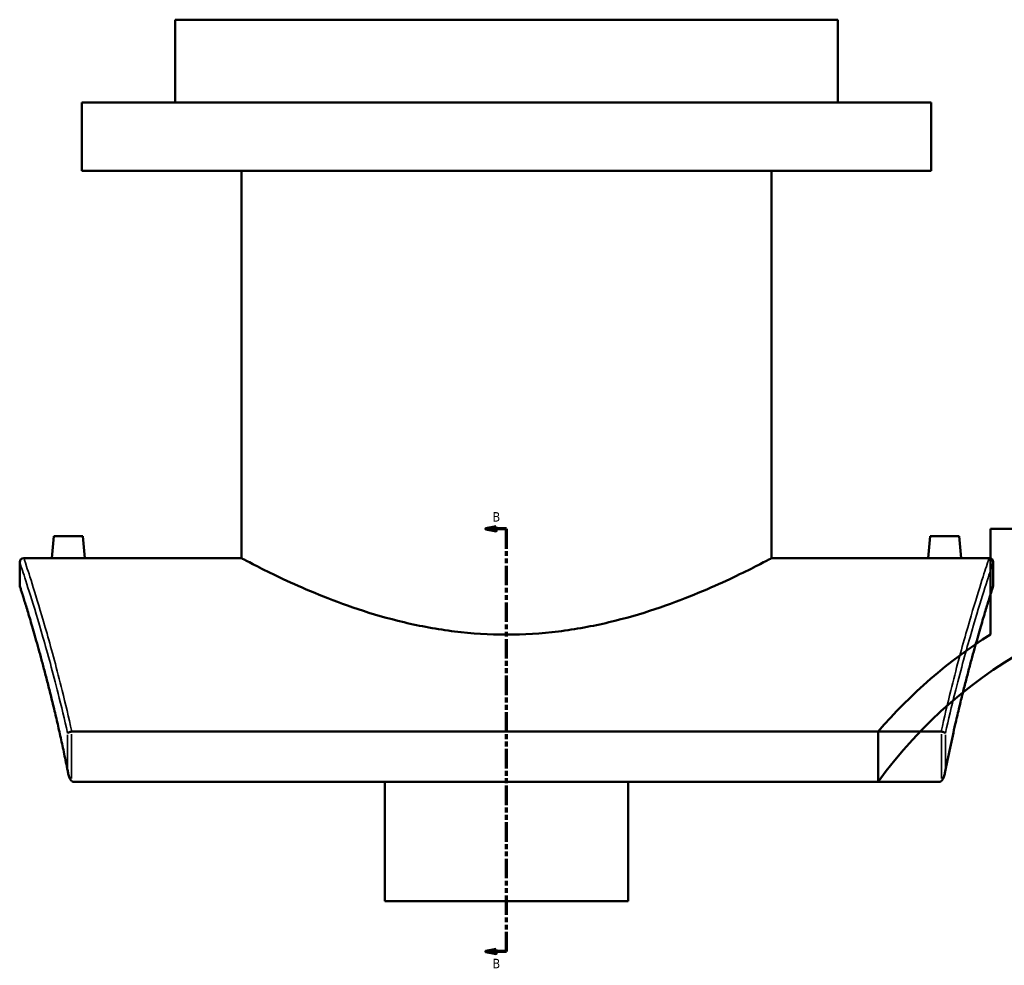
# Model space of a CAD drawing. Header units: millimetres. Extents: x -604 to 1140, y -275 to 940.
# Tile 1 of 10: x -604 to -129, y 46 to 503. Entities that reach past the tile are written whole.
import ezdxf

# ---------------------------------------------------------------- set-up
doc = ezdxf.new("R2010")
doc.units = ezdxf.units.MM
doc.linetypes.add('DOUBLE_DASH_CHAIN', pattern=[1.2403, 0.6614, -0.0827, 0.1654, -0.0827, 0.1654, -0.0827])
for name, color, linetype, lineweight in [('Section Line (ANSI)', 7, 'DOUBLE_DASH_CHAIN', 70), ('Visible (ANSI)', 7, 'Continuous', 50), ('Visible Narrow (ANSI)', 7, 'Continuous', 35)]:
    doc.layers.add(name, color=color, linetype=linetype, lineweight=lineweight)
doc.styles.add('Label Text (ANSI)', font='tahoma.ttf')

# ---------------------------------------------------------------- blocks, each defined once
blk = doc.blocks.new('2dTransSection0')
at = {"layer": 'Section Line (ANSI)', "linetype": 'Continuous'}
for p, q in [((-374.1, 258.22), (-379.1, 257.22)), ((-374.1, 257.22), (-379.1, 257.22)), ((-379.1, 257.22), (-374.1, 256.22)), ((-374.1, 256.22), (-374.1, 258.22)), ((-369.1, 257.22), (-374.1, 257.22)), ((-369.1, 247.63), (-369.1, 257.22)), ((-369.1, 53.06), (-369.1, 62.65)), ((-374.1, 54.06), (-379.1, 53.06)), ((-374.1, 53.06), (-379.1, 53.06)), ((-379.1, 53.06), (-374.1, 52.06)), ((-374.1, 52.06), (-374.1, 54.06)), ((-369.1, 53.06), (-374.1, 53.06))]:
    blk.add_line(p, q, dxfattribs=at)
at = {"layer": 'Section Line (ANSI)', "linetype": 'DOUBLE_DASH_CHAIN', "ltscale": 14.26161}
blk.add_line((-369.1, 53.06), (-369.1, 257.22), dxfattribs=at)
at = {"layer": 'Section Line (ANSI)', "linetype": 'Continuous', "flags": 128}
for points in [[(-374.1, 258.22), (-379.1, 257.22), (-374.1, 256.22), (-374.1, 258.22)], [(-374.1, 54.06), (-379.1, 53.06), (-374.1, 52.06), (-374.1, 54.06)]]:
    blk.add_lwpolyline(points, dxfattribs=at)
at = {"layer": 'Section Line (ANSI)'}
for points in [[(-374.1, 258.22), (-379.1, 257.22), (-374.1, 256.22), (-374.1, 258.22)], [(-374.1, 54.06), (-379.1, 53.06), (-374.1, 52.06), (-374.1, 54.06)]]:
    blk.add_solid(points, dxfattribs=at)
at = {"layer": 'Section Line (ANSI)', "char_height": 4.57, "attachment_point": 7, "style": 'Label Text (ANSI)'}
for insert in [(-375.85, 260.72), (-375.85, 44.98)]:
    blk.add_mtext('B', dxfattribs=dict(at, insert=insert))

msp = doc.modelspace()

# ---------------------------------------------------------------- linework, layer by layer
at = {"layer": 'Visible (ANSI)'}
for p, q in [((-209.1, 503.12), (-529.1, 503.12)), ((-529.1, 463.12), (-529.1, 503.12)), ((-209.1, 463.12), (-209.1, 503.12)), ((-164.1, 463.12), (-574.1, 463.12)), ((-574.1, 430.12), (-574.1, 463.12)), ((-164.1, 430.12), (-164.1, 463.12)), ((-164.1, 430.12), (-574.1, 430.12)), ((-497.1, 243.12), (-497.1, 430.12)), ((-241.1, 243.12), (-241.1, 430.12)), ((-135.46, 257.22), (-109.46, 257.22)), ((-135.46, 257.22), (-135.46, 206.13)), ((-587.6, 253.72), (-588.53, 243.12)), ((-573.6, 253.72), (-587.6, 253.72)), ((-573.6, 253.72), (-572.68, 243.12)), ((-164.6, 253.72), (-165.53, 243.12)), ((-164.6, 253.72), (-150.6, 253.72)), ((-150.6, 253.72), (-149.68, 243.12)), ((-602.1, 243.12), (-588.53, 243.12)), ((-572.68, 243.12), (-497.1, 243.12)), ((-241.1, 243.12), (-165.53, 243.12)), ((-149.68, 243.12), (-136.1, 243.12)), ((-604.1, 230.12), (-604.1, 241.12)), ((-134.1, 241.12), (-134.1, 230.12)), ((-159.27, 159.27), (-578.93, 159.27)), ((-189.71, 159.27), (-189.71, 135.06)), ((-578.11, 135.06), (-160.1, 135.06)), ((-427.85, 77.46), (-427.85, 135.06)), ((-310.35, 135.06), (-310.35, 77.46)), ((-427.85, 77.46), (-310.35, 77.46))]:
    msp.add_line(p, q, dxfattribs=at)
for centre, radius, start, end in [((-602.1, 241.12), 2, 90, 180), ((-136.1, 241.12), 2, 0, 90), ((-602.1, 230.12), 2, 180, 197.5802), ((-136.1, 230.12), 2, 342.4198, 0), ((-7.46, 3.12), 225, 91.3243, 144.0959), ((-7.46, 3.12), 240, 122.231, 139.4091)]:
    msp.add_arc(centre, radius, start, end, dxfattribs=at)
for points, knots in [([(-572.68, 243.12), (-572.68, 243.12), (-572.88, 243.11), (-573.68, 243.08), (-574.29, 243.07), (-575.7, 243.03), (-576.59, 243.02), (-578.54, 242.99), (-579.61, 242.98), (-580.6, 242.98), (-581.6, 242.98), (-582.66, 242.99), (-584.62, 243.02), (-585.51, 243.03), (-586.92, 243.07), (-587.53, 243.08), (-588.33, 243.11), (-588.53, 243.12), (-588.53, 243.12)], [3.586244, 3.586244, 3.586244, 3.586244, 3.885049, 3.885049, 4.183853, 4.183853, 4.482756, 4.482756, 4.781659, 4.781659, 4.781659, 5.080676, 5.080676, 5.379692, 5.379692, 5.678383, 5.678383, 5.977074, 5.977074, 5.977074, 5.977074]), ([(-241.1, 243.12), (-241.1, 243.12), (-241.91, 242.68), (-245.23, 240.94), (-247.75, 239.62), (-254.33, 236.31), (-258.41, 234.31), (-267.75, 229.99), (-273.01, 227.67), (-284.19, 223.11), (-290.52, 220.71), (-304.32, 216.12), (-311.8, 213.93), (-327.5, 210.21), (-335.73, 208.69), (-352.41, 206.65), (-360.86, 206.13), (-377.35, 206.13), (-385.8, 206.65), (-402.48, 208.69), (-410.71, 210.21), (-426.4, 213.93), (-433.88, 216.12), (-447.69, 220.71), (-454.01, 223.11), (-465.19, 227.67), (-470.46, 229.99), (-479.8, 234.31), (-483.87, 236.31), (-490.46, 239.62), (-492.98, 240.94), (-496.3, 242.68), (-497.1, 243.12), (-497.1, 243.12)], [19.744912, 19.744912, 19.744912, 19.744912, 22.208485, 22.208485, 24.672058, 24.672058, 27.135632, 27.135632, 29.599205, 29.599205, 32.07186, 32.07186, 34.544514, 34.544514, 37.017169, 37.017169, 39.489824, 39.489824, 41.962478, 41.962478, 44.435133, 44.435133, 46.907787, 46.907787, 49.380442, 49.380442, 51.844015, 51.844015, 54.307589, 54.307589, 56.771162, 56.771162, 59.234735, 59.234735, 59.234735, 59.234735]), ([(-149.68, 243.12), (-149.68, 243.12), (-149.87, 243.11), (-150.68, 243.08), (-151.29, 243.07), (-152.7, 243.03), (-153.59, 243.02), (-155.54, 242.99), (-156.61, 242.98), (-158.6, 242.98), (-159.66, 242.99), (-161.62, 243.02), (-162.51, 243.03), (-163.92, 243.07), (-164.52, 243.08), (-165.33, 243.11), (-165.53, 243.12), (-165.53, 243.12)], [1.195415, 1.195415, 1.195415, 1.195415, 1.494106, 1.494106, 1.792797, 1.792797, 2.091813, 2.091813, 2.39083, 2.39083, 2.689733, 2.689733, 2.988636, 2.988636, 3.28744, 3.28744, 3.586244, 3.586244, 3.586244, 3.586244]), ([(-580.74, 139.28), (-581.28, 142.06), (-581.84, 144.78), (-582.95, 150.13), (-583.51, 152.76), (-584.64, 157.9), (-585.21, 160.41), (-586.33, 165.33), (-586.9, 167.74), (-588.02, 172.43), (-588.58, 174.71), (-589.69, 179.17), (-590.23, 181.33), (-591.31, 185.53), (-591.85, 187.57), (-592.89, 191.52), (-593.41, 193.43), (-594.41, 197.11), (-594.9, 198.89), (-595.86, 202.3), (-596.32, 203.93), (-597.22, 207.06), (-597.65, 208.55), (-598.48, 211.39), (-598.87, 212.74), (-599.63, 215.28), (-599.99, 216.48), (-600.66, 218.72), (-600.98, 219.77), (-601.57, 221.7), (-601.85, 222.59), (-602.35, 224.21), (-602.57, 224.94), (-602.98, 226.24), (-603.16, 226.81), (-603.54, 228.04), (-603.72, 228.59), (-603.95, 229.33), (-604.01, 229.51), (-604.01, 229.51)], [5.021759, 5.021759, 5.021759, 5.021759, 6.079789, 6.079789, 7.137819, 7.137819, 8.195849, 8.195849, 9.253879, 9.253879, 10.311909, 10.311909, 11.369939, 11.369939, 12.427968, 12.427968, 13.485998, 13.485998, 14.544028, 14.544028, 15.602058, 15.602058, 16.660088, 16.660088, 17.718118, 17.718118, 18.776147, 18.776147, 19.834177, 19.834177, 20.892207, 20.892207, 21.950237, 21.950237, 23.008267, 23.008267, 24.595312, 24.595312, 26.182356, 26.182356, 26.182356, 26.182356]), ([(-134.2, 229.51), (-134.2, 229.51), (-134.22, 229.43), (-134.33, 229.1), (-134.4, 228.86), (-134.61, 228.2), (-134.74, 227.79), (-135.05, 226.81), (-135.23, 226.24), (-135.63, 224.94), (-135.86, 224.21), (-136.36, 222.59), (-136.63, 221.7), (-137.23, 219.77), (-137.54, 218.72), (-138.22, 216.48), (-138.58, 215.28), (-139.33, 212.74), (-139.73, 211.39), (-140.56, 208.55), (-140.99, 207.06), (-141.89, 203.93), (-142.35, 202.3), (-143.3, 198.89), (-143.8, 197.11), (-144.8, 193.43), (-145.31, 191.52), (-146.36, 187.57), (-146.89, 185.53), (-147.97, 181.33), (-148.52, 179.17), (-149.63, 174.71), (-150.19, 172.43), (-151.31, 167.74), (-151.87, 165.33), (-153.28, 159.18), (-154.13, 155.37), (-155.81, 147.5), (-156.65, 143.44), (-157.47, 139.28)], [28.488802, 28.488802, 28.488802, 28.488802, 29.546832, 29.546832, 30.604862, 30.604862, 31.662892, 31.662892, 32.720921, 32.720921, 33.778951, 33.778951, 34.836981, 34.836981, 35.895011, 35.895011, 36.953041, 36.953041, 38.011071, 38.011071, 39.0691, 39.0691, 40.12713, 40.12713, 41.18516, 41.18516, 42.24319, 42.24319, 43.30122, 43.30122, 44.35925, 44.35925, 45.41728, 45.41728, 46.475309, 46.475309, 48.062354, 48.062354, 49.649399, 49.649399, 49.649399, 49.649399]), ([(-579.06, 159.27), (-579.31, 159.24), (-579.55, 159.2), (-580.02, 159.09), (-580.24, 159.02), (-580.56, 158.88), (-580.68, 158.81), (-580.87, 158.68), (-580.95, 158.61), (-580.99, 158.53), (-580.99, 158.53), (-580.99, 158.53)], [-0.2744416, -0.2744416, -0.2744416, -0.2744416, -0.1995533, -0.1995533, -0.1200251, -0.1200251, -0.0603019, -0.0603019, 0, 0, 0.0006777, 0.0006777, 0.0006777, 0.0006777]), ([(-157.21, 158.53), (-157.21, 158.53), (-157.21, 158.53), (-157.26, 158.61), (-157.34, 158.68), (-157.53, 158.81), (-157.65, 158.88), (-157.97, 159.02), (-158.19, 159.09), (-158.66, 159.2), (-158.9, 159.24), (-159.15, 159.27)], [-0.2745367, -0.2745367, -0.2745367, -0.2745367, -0.2738604, -0.2738604, -0.2136862, -0.2136862, -0.1540895, -0.1540895, -0.0747298, -0.0747298, 0, 0, 0, 0]), ([(-580.99, 141.1), (-580.99, 141.09), (-580.99, 141.09), (-580.86, 139.56), (-580.52, 138.08), (-579.88, 136.51), (-579.67, 136.12), (-579.34, 135.68), (-579.21, 135.53), (-579.06, 135.42)], [-0.4232252, -0.4232252, -0.4232252, -0.4232252, -0.4222062, -0.4222062, -0.1659284, -0.1659284, -0.0554047, -0.0554047, 0, 0, 0, 0]), ([(-159.15, 135.42), (-159, 135.53), (-158.87, 135.68), (-158.54, 136.12), (-158.33, 136.51), (-157.68, 138.08), (-157.35, 139.56), (-157.21, 141.09), (-157.21, 141.09), (-157.21, 141.1)], [-0.7972522, -0.7972522, -0.7972522, -0.7972522, -0.6926314, -0.6926314, -0.4839294, -0.4839294, 0, 0, 0.0019243, 0.0019243, 0.0019243, 0.0019243]), ([(-578.11, 135.06), (-578.27, 135.06), (-578.43, 135.1), (-578.75, 135.22), (-578.91, 135.31), (-579.06, 135.42)], [0, 0, 0, 0, 0.0488759, 0.0488759, 0.1034774, 0.1034774, 0.1034774, 0.1034774]), ([(-159.15, 135.42), (-159.24, 135.35), (-159.34, 135.29), (-159.55, 135.18), (-159.66, 135.13), (-159.88, 135.08), (-159.99, 135.06), (-160.1, 135.06)], [0.4339829, 0.4339829, 0.4339829, 0.4339829, 0.4771113, 0.4771113, 0.5195248, 0.5195248, 0.5592435, 0.5592435, 0.5592435, 0.5592435])]:
    msp.add_open_spline(points, degree=3, knots=knots, dxfattribs=at)
for points in [[(-579.06, 159.27), (-579.02, 159.27), (-578.98, 159.27), (-578.93, 159.27)], [(-159.27, 159.27), (-159.23, 159.27), (-159.19, 159.27), (-159.15, 159.27)]]:
    msp.add_open_spline(points, degree=3, dxfattribs=at)
at = {"layer": 'Visible Narrow (ANSI)'}
for p, q in [((-580.99, 157.66), (-580.99, 141.97)), ((-579.06, 136.61), (-579.06, 158.07)), ((-159.15, 158.07), (-159.15, 136.61)), ((-157.21, 141.97), (-157.21, 157.66))]:
    msp.add_line(p, q, dxfattribs=at)
for points, knots in [([(-578.93, 159.27), (-580.48, 166.24), (-582.04, 172.87), (-586.14, 189.37), (-588.63, 198.59), (-593.19, 214.65), (-595.24, 221.47), (-598.58, 232.26), (-599.89, 236.32), (-601.65, 241.74), (-602.1, 243.12), (-602.1, 243.12)], [-43.637241, -43.637241, -43.637241, -43.637241, -40.867871, -40.867871, -36.312545, -36.312545, -31.757214, -31.757214, -27.356211, -27.356211, -22.955254, -22.955254, -22.955254, -22.955254]), ([(-136.1, 243.12), (-136.1, 243.12), (-136.56, 241.74), (-138.32, 236.32), (-139.62, 232.26), (-142.96, 221.47), (-145.02, 214.65), (-149.58, 198.6), (-152.07, 189.37), (-156.16, 172.87), (-157.73, 166.24), (-159.27, 159.27)], [-22.955596, -22.955596, -22.955596, -22.955596, -18.554642, -18.554642, -14.153692, -14.153692, -9.598517, -9.598517, -5.043348, -5.043348, -2.273609, -2.273609, -2.273609, -2.273609]), ([(-604.1, 241.12), (-604.1, 241.12), (-603.65, 239.75), (-601.88, 234.37), (-600.57, 230.35), (-597.22, 219.65), (-595.16, 212.88), (-590.59, 196.96), (-588.09, 187.82), (-584.03, 171.62), (-582.5, 165.24), (-580.99, 158.53)], [22.955254, 22.955254, 22.955254, 22.955254, 27.356211, 27.356211, 31.757214, 31.757214, 36.312545, 36.312545, 40.867871, 40.867871, 43.562356, 43.562356, 43.562356, 43.562356]), ([(-157.21, 158.53), (-155.71, 165.24), (-154.18, 171.62), (-150.12, 187.82), (-147.61, 196.97), (-143.05, 212.88), (-140.98, 219.65), (-137.63, 230.35), (-136.33, 234.37), (-134.56, 239.75), (-134.1, 241.12), (-134.1, 241.12)], [2.348494, 2.348494, 2.348494, 2.348494, 5.043348, 5.043348, 9.598517, 9.598517, 14.153692, 14.153692, 18.554642, 18.554642, 22.955596, 22.955596, 22.955596, 22.955596]), ([(-580.99, 141.1), (-582.42, 148.22), (-583.88, 155.02), (-588.28, 174.37), (-591.22, 185.79), (-595.92, 203.02), (-597.81, 209.5), (-600.87, 219.77), (-602.07, 223.63), (-603.68, 228.81), (-604.1, 230.12), (-604.1, 230.12)], [5.203737, 5.203737, 5.203737, 5.203737, 7.929026, 7.929026, 13.410394, 13.410394, 17.755294, 17.755294, 21.968869, 21.968869, 26.182356, 26.182356, 26.182356, 26.182356]), ([(-134.1, 230.12), (-134.1, 230.12), (-134.52, 228.81), (-136.14, 223.63), (-137.34, 219.77), (-140.4, 209.5), (-142.28, 203.02), (-146.99, 185.79), (-149.93, 174.37), (-154.33, 155.02), (-155.79, 148.22), (-157.21, 141.1)], [28.488802, 28.488802, 28.488802, 28.488802, 32.702311, 32.702311, 36.915816, 36.915816, 41.26052, 41.26052, 46.741949, 46.741949, 49.467422, 49.467422, 49.467422, 49.467422])]:
    msp.add_open_spline(points, degree=3, knots=knots, dxfattribs=at)

# ---------------------------------------------------------------- block references
at = {"layer": 'Section Line (ANSI)'}
msp.add_blockref('2dTransSection0', (0, 0), dxfattribs=at)

doc.saveas('drawing.dxf')
